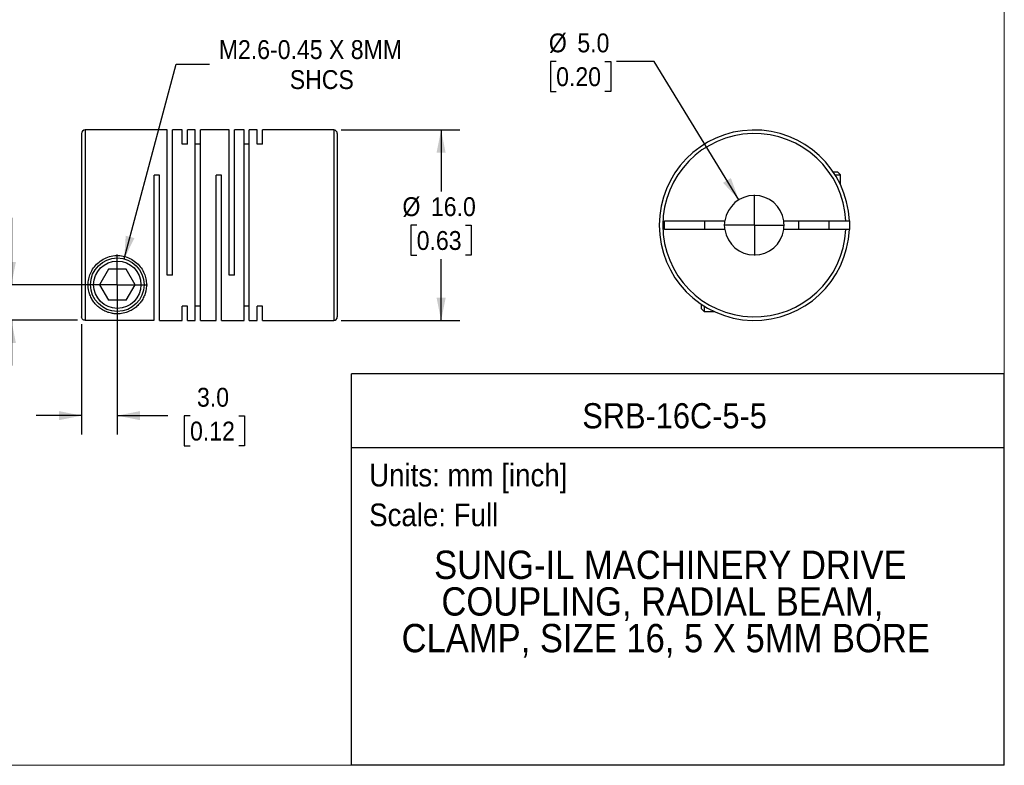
# Model space of a CAD drawing. Header units: millimetres. Extents: x 0 to 140, y 0 to 108.
# Tile 2 of 3: x 57 to 140, y 0 to 63. Entities that reach past the tile are written whole.
import ezdxf
from ezdxf.enums import TextEntityAlignment as Align

# ---------------------------------------------------------------- set-up
doc = ezdxf.new("R2010")
doc.units = ezdxf.units.MM
doc.header["$LTSCALE"] = 0.5
doc.linetypes.add('SLD-Solid', pattern=[0])
doc.layers.add('SLD-0', color=7, linetype='SLD-Solid', lineweight=25)
doc.layers.add('TEXT', color=140, linetype='SLD-Solid', lineweight=25)
doc.styles.add('SLDTEXTSTYLE0', font='GOTHIC.TTF', dxfattribs={"width": 0.913})
doc.dimstyles.new('SLDDIMSTYLE0', dxfattribs={"dimtxt": 1.5875, "dimasz": 1.905, "dimexe": 0, "dimexo": 0.0625, "dimgap": 0.396875, "dimtad": 0, "dimtih": 1, "dimtoh": 1, "dimdec": 1, "dimrnd": 1e-09, "dimzin": 4, "dimdsep": 46, "dimtxsty": 'SLDTEXTSTYLE0', "dimsah": 1, "dimcen": 0, "dimadec": 0, "dimazin": 1, "dimtfac": 1, "dimtdec": 1, "dimtofl": 0, "dimtmove": 0, "dimatfit": 3, "dimfxl": 0, "dimfrac": 2, "dimtolj": 1, "dimtzin": 12, "dimarcsym": 0})
doc.dimstyles.new('SLDDIMSTYLE1', dxfattribs={"dimtxt": 1.5875, "dimasz": 1.905, "dimexe": 0, "dimexo": 0.0625, "dimgap": 0.396875, "dimtad": 0, "dimtih": 1, "dimtoh": 1, "dimdec": 1, "dimrnd": 1e-09, "dimzin": 4, "dimdsep": 46, "dimtxsty": 'SLDTEXTSTYLE0', "dimsah": 1, "dimcen": 0.09, "dimadec": 0, "dimazin": 1, "dimtfac": 1, "dimtdec": 1, "dimtmove": 0, "dimatfit": 0, "dimfxl": 0, "dimfrac": 2, "dimtolj": 1, "dimtzin": 12, "dimarcsym": 0})
doc.dimstyles.new('SLDDIMSTYLE2', dxfattribs={"dimtxt": 1.5875, "dimasz": 1.905, "dimexe": 0, "dimexo": 0.0625, "dimgap": 0.396875, "dimtad": 0, "dimtih": 1, "dimtoh": 1, "dimdec": 1, "dimrnd": 1e-09, "dimzin": 4, "dimdsep": 46, "dimtxsty": 'SLDTEXTSTYLE0', "dimsah": 1, "dimcen": 0.09, "dimadec": 0, "dimazin": 1, "dimtfac": 1, "dimtdec": 1, "dimtofl": 0, "dimtmove": 0, "dimatfit": 3, "dimfxl": 0, "dimfrac": 2, "dimtolj": 1, "dimtzin": 12, "dimarcsym": 0})
doc.dimstyles.new('SLDDIMSTYLE3', dxfattribs={"dimtxt": 1.5875, "dimasz": 1.905, "dimexe": 0, "dimexo": 0.0625, "dimgap": 0.396875, "dimtad": 0, "dimtih": 1, "dimtoh": 1, "dimdec": 1, "dimrnd": 1e-09, "dimzin": 12, "dimdsep": 46, "dimtxsty": 'SLDTEXTSTYLE0', "dimsah": 1, "dimcen": 0, "dimadec": 0, "dimazin": 3, "dimtfac": 1, "dimtdec": 1, "dimtofl": 0, "dimtmove": 0, "dimatfit": 3, "dimfxl": 0, "dimfrac": 2, "dimtolj": 1, "dimtzin": 12, "dimarcsym": 0})

# ---------------------------------------------------------------- blocks, each defined once
blk = doc.blocks.new('SW_NOTE_0')
at = {"layer": 'TEXT', "color": 0, "insert": (0, 2.433), "char_height": 1.905, "attachment_point": 1, "style": 'SLDTEXTSTYLE0'}
blk.add_mtext('Scale: Full', dxfattribs=at)
blk = doc.blocks.new('SW_NOTE_0_1')
at = {"layer": 'TEXT', "color": 0, "insert": (0, 2.433), "char_height": 1.905, "attachment_point": 1, "style": 'SLDTEXTSTYLE0'}
blk.add_mtext('Units: mm [inch]', dxfattribs=at)
blk = doc.blocks.new('Block1')
at = {"layer": 'TEXT'}
for p, q in [((139.701, 32.882), (84.822, 32.882)), ((84.822, 0.001), (84.822, 32.882)), ((139.701, 0.001), (139.701, 32.882)), ((84.822, 26.698), (139.701, 26.698)), ((139.701, 0.001), (84.822, 0.001))]:
    blk.add_line(p, q, dxfattribs=at)
at = {"layer": 'TEXT', "color": 140}
for name, p in [('SW_NOTE_0_1', (86.294, 22.902)), ('SW_NOTE_0', (86.294, 19.564))]:
    blk.add_blockref(name, p, dxfattribs=at)
at = {"layer": 'TEXT', "color": 140, "style": 'SLDTEXTSTYLE0', "width": 0.913}
for tag, height, p in [('AUTOATTR0', 2.117, (104.221, 27.677)), ('AUTOATTR1_0', 2.381, (91.756, 14.943)), ('AUTOATTR1_1', 2.381, (92.372, 11.864)), ('AUTOATTR1_2', 2.381, (89.023, 8.785))]:
    blk.add_attdef(tag, text='', height=height, dxfattribs=at).set_placement(p, align=Align.BOTTOM_LEFT)
blk = doc.blocks.new('Block2')
at = {"color": 7, "linetype": 'SLD-Solid', "lineweight": 18}
for q in [(139.701, 107.951), (0.001, 0.001)]:
    blk.add_line((139.701, 0.001), q, dxfattribs=at)
blk = doc.blocks.new('_D_1')
at = {"layer": 'SLD-0'}
for p, q in [((46.411, 45.982), (45.927, 45.982)), ((45.927, 45.982), (45.927, 43.462)), ((50.516, 45.982), (51, 45.982)), ((51, 45.982), (51, 43.462)), ((53.035, 45.994), (56.21, 45.994)), ((56.21, 45.994), (56.21, 40.383)), ((45.927, 43.462), (46.411, 43.462)), ((51, 43.462), (50.516, 43.462)), ((64.484, 40.383), (54.623, 40.383)), ((61.784, 37.392), (54.623, 37.392)), ((56.21, 37.392), (56.21, 33.582))]:
    blk.add_line(p, q, dxfattribs=at)
for points in [[(56.21, 40.383), (56.591, 42.288), (55.829, 42.288)], [(56.21, 37.392), (55.829, 35.487), (56.591, 35.487)]]:
    blk.add_solid(points, dxfattribs=at)
at = {"layer": 'SLD-0', "char_height": 1.5875, "attachment_point": 1, "style": 'SLDTEXTSTYLE0'}
for s, insert in [('3.0', (46.997, 48.332)), ('0.12', (46.411, 45.49))]:
    blk.add_mtext(s, dxfattribs=dict(at, insert=insert))
blk = doc.blocks.new('_D_2')
at = {"layer": 'SLD-0'}
for p, q in [((65.119, 39.748), (65.119, 27.795)), ((62.119, 37.057), (62.119, 27.795)), ((62.119, 29.383), (58.309, 29.383)), ((65.119, 29.383), (69.358, 29.383)), ((71.234, 29.371), (70.75, 29.371)), ((70.75, 29.371), (70.75, 26.851)), ((75.339, 29.371), (75.823, 29.371)), ((75.823, 29.371), (75.823, 26.851)), ((70.75, 26.851), (71.234, 26.851)), ((75.823, 26.851), (75.339, 26.851))]:
    blk.add_line(p, q, dxfattribs=at)
for points in [[(62.119, 29.383), (60.214, 29.764), (60.214, 29.002)], [(65.119, 29.383), (67.024, 29.002), (67.024, 29.764)]]:
    blk.add_solid(points, dxfattribs=at)
at = {"layer": 'SLD-0', "char_height": 1.5875, "attachment_point": 1, "style": 'SLDTEXTSTYLE0'}
for s, insert in [('3.0', (71.82, 31.721)), ('0.12', (71.234, 28.878))]:
    blk.add_mtext(s, dxfattribs=dict(at, insert=insert))
blk = doc.blocks.new('_D_3')
at = {"layer": 'SLD-0'}
for p, q in [((83.954, 53.383), (93.934, 53.383)), ((92.347, 53.383), (92.347, 48.226)), ((90.294, 45.383), (89.81, 45.383)), ((89.81, 45.383), (89.81, 42.863)), ((94.4, 45.383), (94.883, 45.383)), ((94.883, 45.383), (94.883, 42.863)), ((89.81, 42.863), (90.294, 42.863)), ((92.347, 37.383), (92.347, 42.54)), ((94.883, 42.863), (94.4, 42.863)), ((83.954, 37.383), (93.934, 37.383))]:
    blk.add_line(p, q, dxfattribs=at)
for points in [[(92.347, 53.383), (91.966, 51.478), (92.728, 51.478)], [(92.347, 37.383), (92.728, 39.288), (91.966, 39.288)]]:
    blk.add_solid(points, dxfattribs=at)
at = {"layer": 'SLD-0', "char_height": 1.5875, "attachment_point": 1, "style": 'SLDTEXTSTYLE0'}
for s, insert in [('%%c', (89.097, 47.733)), ('16.0', (91.491, 47.733)), ('0.63', (90.294, 44.891))]:
    blk.add_mtext(s, dxfattribs=dict(at, insert=insert))
blk = doc.blocks.new('_D_4')
at = {"layer": 'SLD-0'}
for p, q in [((65.701, 42.556), (70.081, 58.904)), ((70.081, 58.904), (72.86, 58.904))]:
    blk.add_line(p, q, dxfattribs=at)
blk.add_solid([(65.701, 42.556), (66.562, 44.298), (65.826, 44.495)], dxfattribs=at)
at = {"layer": 'SLD-0', "char_height": 1.5875, "attachment_point": 1, "style": 'SLDTEXTSTYLE0'}
for s, insert in [('M2.6-0.45 X 8MM', (73.653, 60.931)), ('SHCS', (79.622, 58.411))]:
    blk.add_mtext(s, dxfattribs=dict(at, insert=insert))
blk = doc.blocks.new('SW_CENTERMARKSYMBOL_1')
at = {"layer": 'SLD-0', "color": 0}
for q in [(0, 2.54), (-2.54, 0), (0, -2.54), (2.54, 0)]:
    blk.add_line((0, 0), q, dxfattribs=at)
blk = doc.blocks.new('_D_5')
at = {"layer": 'SLD-0'}
for p, q in [((102.019, 59.146), (101.536, 59.146)), ((101.536, 59.146), (101.536, 56.626)), ((106.125, 59.146), (106.608, 59.146)), ((106.608, 59.146), (106.608, 56.626)), ((110.267, 59.146), (107.092, 59.146)), ((117.378, 47.516), (110.267, 59.146)), ((101.536, 56.626), (102.019, 56.626)), ((106.608, 56.626), (106.125, 56.626))]:
    blk.add_line(p, q, dxfattribs=at)
blk.add_solid([(117.378, 47.516), (116.71, 49.34), (116.06, 48.942)], dxfattribs=at)
at = {"layer": 'SLD-0', "char_height": 1.5875, "attachment_point": 1, "style": 'SLDTEXTSTYLE0'}
for s, insert in [('%%c', (101.409, 61.496)), ('5.0', (103.803, 61.496)), ('0.20', (102.019, 58.654))]:
    blk.add_mtext(s, dxfattribs=dict(at, insert=insert))
blk = doc.blocks.new('SW_CENTERMARKSYMBOL_2')
at = {"layer": 'SLD-0', "color": 0}
for q in [(0, 2.54), (-2.54, 0), (0, -2.54), (2.54, 0)]:
    blk.add_line((0, 0), q, dxfattribs=at)

msp = doc.modelspace()

# ---------------------------------------------------------------- linework, layer by layer
for p, q in [((62.119, 53.083), (62.119, 37.692)), ((69.319, 53.383), (62.419, 53.383)), ((62.419, 53.383), (62.419, 37.392)), ((69.319, 41.183), (69.319, 53.383)), ((70.569, 53.383), (69.759, 53.383)), ((69.759, 41.183), (69.759, 53.383)), ((70.569, 52.192), (70.569, 53.383)), ((71.669, 53.383), (71.009, 53.383)), ((71.009, 52.192), (71.009, 53.383)), ((71.669, 37.383), (71.669, 53.383)), ((74.529, 53.383), (72.109, 53.383)), ((72.109, 37.383), (72.109, 53.383)), ((74.529, 41.183), (74.529, 53.383)), ((75.779, 53.383), (74.969, 53.383)), ((74.969, 41.183), (74.969, 53.383)), ((75.779, 37.383), (75.779, 53.383)), ((76.879, 53.383), (76.219, 53.383)), ((76.219, 37.383), (76.219, 53.383)), ((76.879, 52.192), (76.879, 53.383)), ((83.319, 53.383), (77.319, 53.383)), ((77.319, 52.192), (77.319, 53.383)), ((83.319, 53.383), (83.319, 37.383)), ((83.619, 53.083), (83.619, 37.683)), ((71.009, 52.192), (70.569, 52.192)), ((72.109, 52.192), (71.669, 52.192)), ((76.219, 52.192), (75.779, 52.192)), ((77.319, 52.192), (76.879, 52.192)), ((125.31, 49.863), (125.673, 49.863)), ((125.933, 49.603), (125.673, 49.863)), ((68.659, 49.583), (68.219, 49.583)), ((68.219, 37.392), (68.219, 49.583)), ((68.659, 37.383), (68.659, 49.583)), ((73.869, 49.583), (73.429, 49.583)), ((73.429, 37.383), (73.429, 49.583)), ((73.869, 37.383), (73.869, 49.583)), ((125.479, 49.603), (125.933, 49.603)), ((125.933, 48.765), (125.933, 49.603)), ((111.133, 45.758), (116.211, 45.758)), ((111.133, 45.008), (111.133, 45.758)), ((114.483, 45.758), (114.483, 45.008)), ((121.154, 45.758), (126.373, 45.758)), ((122.383, 45.758), (122.383, 45.008)), ((124.983, 45.008), (124.983, 45.758)), ((116.211, 45.008), (111.133, 45.008)), ((126.373, 45.008), (121.154, 45.008)), ((64.368, 41.683), (63.618, 40.383)), ((65.869, 41.683), (64.368, 41.683)), ((66.62, 40.383), (65.869, 41.683)), ((69.759, 41.183), (69.319, 41.183)), ((74.969, 41.183), (74.529, 41.183)), ((63.618, 40.383), (64.368, 39.083)), ((65.869, 39.083), (66.62, 40.383)), ((65.869, 39.083), (64.368, 39.083)), ((71.009, 38.574), (70.569, 38.574)), ((70.569, 37.383), (70.569, 38.574)), ((71.009, 37.383), (71.009, 38.574)), ((72.109, 38.574), (71.669, 38.574)), ((76.219, 38.574), (75.779, 38.574)), ((77.319, 38.574), (76.879, 38.574)), ((76.879, 37.383), (76.879, 38.574)), ((77.319, 37.383), (77.319, 38.574)), ((114.203, 38.755), (114.203, 38.393)), ((114.203, 38.393), (114.463, 38.133)), ((114.463, 38.587), (114.463, 38.133)), ((114.463, 38.133), (115.301, 38.133)), ((62.419, 37.392), (68.219, 37.392)), ((68.659, 37.383), (70.569, 37.383)), ((71.009, 37.383), (71.669, 37.383)), ((72.109, 37.383), (73.429, 37.383)), ((73.869, 37.383), (75.779, 37.383)), ((76.219, 37.383), (76.879, 37.383)), ((77.319, 37.383), (83.319, 37.383))]:
    msp.add_line(p, q)
at = {"flags": 128}
for points in [[(116.183, 45.383), (116.193, 45.614), (116.211, 45.758)], [(126.674, 45.758), (126.683, 45.383), (126.674, 45.008)], [(116.211, 45.008), (116.193, 45.152), (116.183, 45.383)]]:
    msp.add_lwpolyline(points, dxfattribs=at)
for radius in [2.25, 1.99]:
    msp.add_circle((65.119, 40.383), radius)
for centre, radius, start, end in [((62.419, 53.083), 0.3, 90, 180), ((83.319, 53.083), 0.3, 0, 90), ((118.683, 45.383), 8, 2.68672, 357.31328), ((118.683, 45.383), 7.7, 2.79148, 357.20852), ((118.683, 45.383), 2.5, 8.62693, 171.37307), ((118.683, 45.383), 2.5, 351.37307, 8.62693), ((118.683, 45.383), 2.5, 188.62693, 351.37307), ((83.319, 37.683), 0.3, 270, 0)]:
    msp.add_arc(centre, radius, start, end)
for points, knots in [([(126.373, 45.758), (126.392, 45.758), (126.429, 45.758), (126.482, 45.758), (126.529, 45.758), (126.57, 45.758), (126.604, 45.758), (126.631, 45.758), (126.651, 45.758), (126.664, 45.758), (126.672, 45.758), (126.673, 45.758), (126.674, 45.758)], [0, 0, 0, 0, 0.1203087, 0.2361044, 0.3473865, 0.4541545, 0.5564083, 0.6541485, 0.747376, 0.8360922, 0.9202993, 1, 1, 1, 1]), ([(126.674, 45.008), (126.673, 45.008), (126.671, 45.008), (126.654, 45.008), (126.625, 45.008), (126.581, 45.008), (126.523, 45.008), (126.452, 45.008), (126.4, 45.008), (126.373, 45.008)], [0, 0, 0, 0, 0.115286, 0.239762, 0.373429, 0.516289, 0.668341, 0.82958, 1, 1, 1, 1]), ([(62.669, 40.383), (62.669, 40.08), (62.753, 39.652), (62.981, 39.165), (63.158, 38.905), (63.327, 38.708), (63.512, 38.524), (63.787, 38.313), (64.104, 38.144), (64.396, 38.038), (64.644, 37.975), (64.912, 37.936), (65.307, 37.926), (65.668, 37.986), (65.97, 38.082), (66.245, 38.198), (66.545, 38.377), (66.846, 38.631), (67.1, 38.925), (67.308, 39.26), (67.516, 39.759), (67.603, 40.346), (67.513, 40.976), (67.343, 41.454), (67.064, 41.906), (66.675, 42.303), (66.189, 42.612), (65.635, 42.802), (65.046, 42.855), (64.461, 42.768), (63.922, 42.546), (63.457, 42.212), (63.093, 41.796), (62.842, 41.334), (62.698, 40.853), (62.669, 40.54), (62.669, 40.383)], [0, 0, 0, 0, 0.06244, 0.093731, 0.124853, 0.137327, 0.156118, 0.187482, 0.218887, 0.235821, 0.250308, 0.266633, 0.281717, 0.312854, 0.327321, 0.344206, 0.375479, 0.406632, 0.437627, 0.468821, 0.500014, 0.562246, 0.594261, 0.624689, 0.655845, 0.687069, 0.717769, 0.749649, 0.780948, 0.812125, 0.844013, 0.874748, 0.905944, 0.937296, 0.967758, 1, 1, 1, 1]), ([(62.419, 37.392), (62.406, 37.392), (62.38, 37.393), (62.341, 37.402), (62.279, 37.423), (62.201, 37.474), (62.146, 37.558), (62.122, 37.633), (62.12, 37.673), (62.119, 37.692)], [0, 0, 0, 0, 0.082247, 0.165445, 0.251022, 0.500718, 0.749744, 0.875114, 1, 1, 1, 1])]:
    msp.add_open_spline(points, degree=3, knots=knots)

# ---------------------------------------------------------------- block references
at = {"color": 7, "linetype": 'Continuous'}
msp.add_blockref('Block2', (0, 0), dxfattribs=at)
msp.add_blockref('Block1', (0, 0), dxfattribs=at).add_auto_attribs({'AUTOATTR0': 'SRB-16C-5-5', 'AUTOATTR1_0': 'SUNG-IL MACHINERY DRIVE ', 'AUTOATTR1_1': 'COUPLING, RADIAL BEAM, ', 'AUTOATTR1_2': 'CLAMP, SIZE 16, 5 X 5MM BORE'})
at = {"layer": 'SLD-0'}
for name, p in [('SW_CENTERMARKSYMBOL_2', (118.683, 45.383)), ('SW_CENTERMARKSYMBOL_1', (65.119, 40.383))]:
    msp.add_blockref(name, p, dxfattribs=at)

# ---------------------------------------------------------------- dimensions: what is measured, and where the dimension line sits
dim = msp.add_diameter_dim_2p(p1=(119.987, 43.25), p2=(117.378, 47.516), dimstyle='SLDDIMSTYLE0', dxfattribs=at)
dim.commit()
dim.dimension.update_dxf_attribs({"geometry": '_D_5', "text_midpoint": (104.072, 59.146), "dimtype": 163})
dim = msp.add_diameter_dim_2p(p1=(64.537, 38.21), p2=(65.701, 42.556), text='M2.6-0.45 X 8MM\\PSHCS', dimstyle='SLDDIMSTYLE3', override={"dimpost": '<>'}, dxfattribs=at)
dim.commit()
dim.dimension.update_dxf_attribs({"geometry": '_D_4', "text_midpoint": (82.259, 58.904), "dimtype": 163})
dim = msp.add_linear_dim(base=(92.347, 37.383), p1=(83.319, 53.383), p2=(83.319, 37.383), angle=90, text='%%c<>', dimstyle='SLDDIMSTYLE2', dxfattribs=at)
dim.commit()
dim.dimension.update_dxf_attribs({"geometry": '_D_3', "text_midpoint": (92.347, 45.383), "dimtype": 160})
dim = msp.add_linear_dim(base=(56.21, 40.383), p1=(62.419, 37.392), p2=(65.119, 40.383), angle=90, dimstyle='SLDDIMSTYLE1', dxfattribs=at)
dim.commit()
dim.dimension.update_dxf_attribs({"geometry": '_D_1', "text_midpoint": (56.21, 45.994), "dimtype": 160})
dim = msp.add_linear_dim(base=(65.119, 29.383), p1=(62.119, 37.692), p2=(65.119, 40.383), dimstyle='SLDDIMSTYLE1', dxfattribs=at)
dim.commit()
dim.dimension.update_dxf_attribs({"geometry": '_D_2', "text_midpoint": (73.286, 29.383), "dimtype": 160})

doc.saveas('drawing.dxf')
